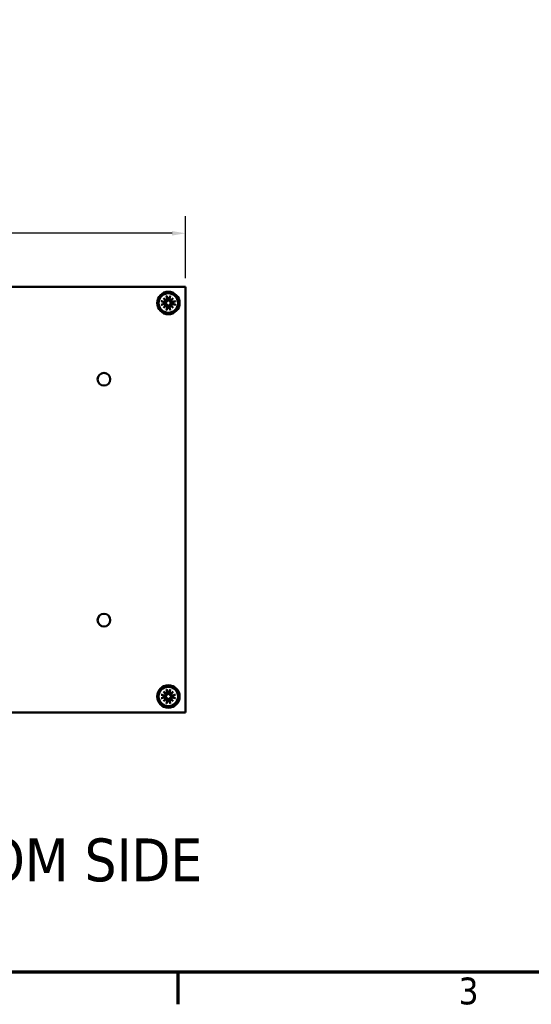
# Model space of a CAD drawing. Header units: millimetres. Extents: x 4 to 1435, y 25 to 906.
# Tile 11 of 18: x 850 to 1010, y 32 to 339. Entities that reach past the tile are written whole.
import ezdxf

# ---------------------------------------------------------------- set-up
doc = ezdxf.new("R2010")
doc.units = ezdxf.units.MM
doc.header["$LTSCALE"] = 1.666667
for name, color, linetype, lineweight in [('Border (ANSI)', 7, 'Continuous', 70), ('Dimension (ANSI)', 7, 'Continuous', 25), ('Symbol (ANSI)', 7, 'Continuous', 25), ('Visible (ANSI)', 7, 'Continuous', 50)]:
    doc.layers.add(name, color=color, linetype=linetype, lineweight=lineweight)
doc.styles.add('Label Text (ANSI)', font='tahoma.ttf')
doc.styles.add('Note Text (ANSI)', font='tahoma.ttf')
doc.dimstyles.new('Default - mm (ANSI)', dxfattribs={"dimscale": 1.666667, "dimtxt": 5, "dimasz": 2.5, "dimexe": 3.175, "dimexo": 1.6002, "dimgap": 0.8, "dimtad": 0, "dimtih": 1, "dimtoh": 1, "dimrnd": 1e-08, "dimzin": 0, "dimdsep": 46, "dimtxsty": 'Note Text (ANSI)', "dimcen": 0.09, "dimdle": 10, "dimclrd": 256, "dimclre": 256, "dimclrt": 256, "dimadec": 1, "dimazin": 0, "dimtfac": 0.6096, "dimtofl": 0, "dimtmove": 0, "dimatfit": 3, "dimldrblk": 'Filled-1', "dimfxl": 1, "dimtolj": 1, "dimtzin": 0, "dimlwd": -1, "dimlwe": -1, "dimarcsym": 0})

# ---------------------------------------------------------------- blocks, each defined once
blk = doc.blocks.new('Borders Default Border')
at = {"layer": 'Border (ANSI)'}
blk.add_line((539.75, 25.4), (539.75, 19.38), dxfattribs=at)
at = {"layer": 'Border (ANSI)', "flags": 128}
blk.add_lwpolyline([(12.7, 25.4), (12.7, 533.4), (850.9, 533.4), (850.9, 25.4), (12.7, 25.4)], dxfattribs=at)
at = {"layer": 'Border (ANSI)', "insert": (592.17, 19.28), "char_height": 5, "attachment_point": 7, "style": 'Note Text (ANSI)'}
blk.add_mtext('3', dxfattribs=at)
blk = doc.blocks.new('*D13')
at = {"layer": 'Defpoints', "color": 0, "transparency": 16777216}
for p in [(901.99, 272.38), (698.79, 255.71), (901.99, 255.71)]:
    blk.add_point(p, dxfattribs=at)
at = {"layer": 'Dimension (ANSI)', "transparency": 16777216}
for p, q in [((698.79, 258.38), (698.79, 277.67)), ((901.99, 258.38), (901.99, 277.67)), ((702.96, 272.38), (768.83, 272.38)), ((897.83, 272.38), (831.95, 272.38))]:
    blk.add_line(p, q, dxfattribs=at)
for points in [[(702.96, 273.07), (702.96, 271.68), (698.79, 272.38)], [(897.83, 273.07), (897.83, 271.68), (901.99, 272.38)]]:
    blk.add_solid(points, dxfattribs=at)
at = {"layer": 'Dimension (ANSI)', "transparency": 16777216, "insert": (800.39, 272.38), "char_height": 8.3333, "attachment_point": 5, "style": 'Note Text (ANSI)'}
blk.add_mtext('\\A1; 203.20 mm\\P[8.000 in]', dxfattribs=at)
blk = doc.blocks.new('Filled-1')
at = {"color": 0}
for p, q in [((0, 0), (-1, 0.333)), ((-1, 0.333), (-1, -0.333)), ((-1, 0), (0, 0)), ((-1, -0.333), (0, 0))]:
    blk.add_line(p, q, dxfattribs=at)
at = {"color": 0, "flags": 128}
blk.add_lwpolyline([(-1, -0.333), (0, 0), (-1, 0.333), (-1, -0.333)], dxfattribs=at)
at = {"color": 0}
blk.add_solid([(-1, -0.333), (0, 0), (-1, 0.333), (-1, -0.333)], dxfattribs=at)

msp = doc.modelspace()

# ---------------------------------------------------------------- linework, layer by layer
at = {"layer": 'Visible (ANSI)'}
for p, q in [((698.792, 255.713), (901.992, 255.713)), ((901.992, 123.125), (901.992, 255.713)), ((895.149, 252.179), (896.129, 251.368)), ((895.149, 252.179), (895.952, 251.376)), ((895.96, 251.199), (895.149, 252.179)), ((896.112, 252.866), (896.347, 251.691)), ((896.475, 251.871), (896.512, 251.724)), ((896.804, 251.724), (896.84, 251.871)), ((897.204, 252.866), (896.969, 251.691)), ((897.186, 251.368), (898.166, 252.179)), ((898.166, 252.179), (897.355, 251.199)), ((898.166, 252.179), (897.363, 251.376)), ((894.462, 251.217), (895.637, 250.982)), ((894.462, 250.125), (895.637, 250.359)), ((895.149, 249.162), (895.96, 250.142)), ((896.129, 249.973), (895.149, 249.162)), ((895.149, 249.162), (895.952, 249.965)), ((895.604, 250.817), (895.457, 250.853)), ((895.457, 250.488), (895.604, 250.524)), ((895.952, 251.376), (896.144, 251.184)), ((895.952, 249.965), (896.144, 250.157)), ((896.112, 248.475), (896.347, 249.65)), ((896.512, 249.617), (896.475, 249.47)), ((896.84, 249.47), (896.804, 249.617)), ((897.204, 248.475), (896.969, 249.65)), ((897.363, 251.376), (897.171, 251.184)), ((897.363, 249.965), (897.171, 250.157)), ((898.166, 249.162), (897.186, 249.973)), ((897.355, 250.142), (898.166, 249.162)), ((898.166, 249.162), (897.363, 249.965)), ((898.853, 251.217), (897.678, 250.982)), ((898.853, 250.125), (897.678, 250.359)), ((897.858, 250.853), (897.711, 250.817)), ((897.711, 250.524), (897.858, 250.488)), ((895.149, 129.675), (896.129, 128.864)), ((895.149, 129.675), (895.952, 128.872)), ((895.96, 128.695), (895.149, 129.675)), ((895.952, 128.872), (896.144, 128.68)), ((896.112, 130.362), (896.347, 129.187)), ((896.475, 129.367), (896.512, 129.22)), ((896.804, 129.22), (896.84, 129.367)), ((897.204, 130.362), (896.969, 129.187)), ((897.363, 128.872), (897.171, 128.68)), ((897.186, 128.864), (898.166, 129.675)), ((898.166, 129.675), (897.355, 128.695)), ((898.166, 129.675), (897.363, 128.872)), ((894.462, 128.713), (895.637, 128.478)), ((894.462, 127.621), (895.637, 127.855)), ((895.149, 126.658), (895.96, 127.638)), ((896.129, 127.469), (895.149, 126.658)), ((895.149, 126.658), (895.952, 127.461)), ((895.604, 128.313), (895.457, 128.349)), ((895.457, 127.984), (895.604, 128.02)), ((895.952, 127.461), (896.144, 127.653)), ((896.112, 125.971), (896.347, 127.146)), ((896.512, 127.113), (896.475, 126.966)), ((896.84, 126.966), (896.804, 127.113)), ((897.204, 125.971), (896.969, 127.146)), ((897.363, 127.461), (897.171, 127.653)), ((898.166, 126.658), (897.186, 127.469)), ((897.355, 127.638), (898.166, 126.658)), ((898.166, 126.658), (897.363, 127.461)), ((898.853, 128.713), (897.678, 128.478)), ((898.853, 127.621), (897.678, 127.855)), ((897.858, 128.349), (897.711, 128.313)), ((897.711, 128.02), (897.858, 127.984)), ((698.792, 123.125), (901.992, 123.125))]:
    msp.add_line(p, q, dxfattribs=at)
at = {"layer": 'Visible (ANSI)', "flags": 128}
for points in [[(896.158, 252.686), (896.156, 252.69), (896.155, 252.695), (896.153, 252.7), (896.151, 252.705), (896.149, 252.711), (896.148, 252.717), (896.146, 252.723), (896.144, 252.73), (896.142, 252.737), (896.14, 252.744), (896.138, 252.752), (896.136, 252.76), (896.134, 252.768), (896.132, 252.776), (896.13, 252.784), (896.128, 252.793), (896.126, 252.801), (896.124, 252.81), (896.122, 252.819), (896.119, 252.829), (896.117, 252.838), (896.115, 252.848), (896.114, 252.857), (896.112, 252.866)], [(896.512, 251.724), (896.517, 251.697), (896.522, 251.669), (896.524, 251.641), (896.525, 251.612), (896.523, 251.582), (896.52, 251.552), (896.515, 251.523), (896.507, 251.493), (896.498, 251.465), (896.487, 251.437), (896.474, 251.411), (896.459, 251.385), (896.442, 251.359), (896.422, 251.334), (896.4, 251.31), (896.376, 251.287), (896.351, 251.267), (896.325, 251.248), (896.297, 251.233), (896.269, 251.218), (896.238, 251.206), (896.207, 251.196), (896.175, 251.189), (896.144, 251.184)], [(896.158, 252.686), (896.175, 252.642), (896.192, 252.6), (896.208, 252.558), (896.223, 252.518), (896.239, 252.479), (896.254, 252.44), (896.269, 252.402), (896.283, 252.366), (896.297, 252.33), (896.311, 252.294), (896.324, 252.26), (896.337, 252.226), (896.35, 252.193), (896.363, 252.161), (896.375, 252.129), (896.387, 252.098), (896.399, 252.068), (896.41, 252.038), (896.422, 252.009), (896.433, 251.98), (896.444, 251.952), (896.454, 251.925), (896.465, 251.898), (896.475, 251.871)], [(897.171, 251.184), (897.14, 251.189), (897.108, 251.196), (897.077, 251.206), (897.047, 251.218), (897.018, 251.233), (896.991, 251.248), (896.964, 251.267), (896.939, 251.287), (896.915, 251.31), (896.893, 251.334), (896.874, 251.359), (896.856, 251.385), (896.841, 251.411), (896.829, 251.437), (896.818, 251.465), (896.808, 251.493), (896.801, 251.523), (896.795, 251.552), (896.792, 251.582), (896.791, 251.612), (896.791, 251.641), (896.794, 251.669), (896.798, 251.697), (896.804, 251.724)], [(896.84, 251.871), (896.851, 251.898), (896.861, 251.925), (896.872, 251.952), (896.883, 251.98), (896.894, 252.009), (896.905, 252.038), (896.917, 252.068), (896.928, 252.098), (896.94, 252.129), (896.953, 252.161), (896.965, 252.193), (896.978, 252.226), (896.991, 252.26), (897.005, 252.294), (897.018, 252.33), (897.032, 252.366), (897.047, 252.402), (897.061, 252.44), (897.077, 252.479), (897.092, 252.518), (897.108, 252.558), (897.124, 252.6), (897.14, 252.642), (897.157, 252.686)], [(897.204, 252.866), (897.202, 252.857), (897.2, 252.848), (897.198, 252.838), (897.196, 252.829), (897.194, 252.819), (897.192, 252.81), (897.19, 252.801), (897.188, 252.793), (897.186, 252.784), (897.184, 252.776), (897.182, 252.768), (897.18, 252.76), (897.178, 252.752), (897.175, 252.744), (897.173, 252.737), (897.172, 252.73), (897.17, 252.723), (897.168, 252.717), (897.166, 252.711), (897.164, 252.705), (897.162, 252.7), (897.161, 252.695), (897.159, 252.69), (897.157, 252.686)], [(894.462, 251.217), (894.471, 251.215), (894.48, 251.213), (894.49, 251.211), (894.499, 251.209), (894.509, 251.207), (894.518, 251.205), (894.527, 251.203), (894.536, 251.201), (894.544, 251.199), (894.552, 251.197), (894.56, 251.195), (894.569, 251.193), (894.577, 251.19), (894.584, 251.188), (894.592, 251.186), (894.599, 251.184), (894.605, 251.183), (894.611, 251.181), (894.617, 251.179), (894.623, 251.177), (894.628, 251.175), (894.633, 251.174), (894.638, 251.172), (894.643, 251.17)], [(894.643, 250.171), (894.638, 250.169), (894.633, 250.168), (894.628, 250.166), (894.623, 250.164), (894.617, 250.162), (894.611, 250.16), (894.605, 250.159), (894.599, 250.157), (894.592, 250.155), (894.584, 250.153), (894.577, 250.151), (894.569, 250.149), (894.56, 250.147), (894.552, 250.145), (894.544, 250.143), (894.536, 250.141), (894.527, 250.139), (894.518, 250.137), (894.509, 250.134), (894.499, 250.132), (894.49, 250.13), (894.48, 250.128), (894.471, 250.126), (894.462, 250.125)], [(895.457, 250.853), (895.431, 250.864), (895.404, 250.874), (895.376, 250.885), (895.348, 250.896), (895.319, 250.907), (895.29, 250.918), (895.26, 250.93), (895.23, 250.941), (895.199, 250.953), (895.167, 250.966), (895.135, 250.978), (895.102, 250.991), (895.068, 251.004), (895.034, 251.018), (894.999, 251.031), (894.963, 251.045), (894.926, 251.06), (894.888, 251.074), (894.85, 251.089), (894.81, 251.105), (894.77, 251.121), (894.728, 251.137), (894.686, 251.153), (894.643, 251.17)], [(894.643, 250.171), (894.686, 250.188), (894.728, 250.204), (894.77, 250.221), (894.81, 250.236), (894.85, 250.252), (894.888, 250.267), (894.926, 250.281), (894.963, 250.296), (894.999, 250.31), (895.034, 250.324), (895.068, 250.337), (895.102, 250.35), (895.135, 250.363), (895.167, 250.375), (895.199, 250.388), (895.23, 250.4), (895.26, 250.412), (895.29, 250.423), (895.319, 250.435), (895.348, 250.446), (895.376, 250.456), (895.404, 250.467), (895.431, 250.478), (895.457, 250.488)], [(896.144, 251.184), (896.139, 251.153), (896.132, 251.121), (896.122, 251.09), (896.11, 251.06), (896.096, 251.031), (896.08, 251.004), (896.062, 250.977), (896.041, 250.952), (896.019, 250.928), (895.995, 250.906), (895.969, 250.887), (895.943, 250.869), (895.917, 250.854), (895.891, 250.842), (895.863, 250.83), (895.835, 250.821), (895.806, 250.814), (895.776, 250.808), (895.746, 250.805), (895.717, 250.804), (895.687, 250.804), (895.659, 250.807), (895.632, 250.811), (895.604, 250.817)], [(895.604, 250.524), (895.632, 250.53), (895.659, 250.535), (895.687, 250.537), (895.717, 250.538), (895.746, 250.536), (895.776, 250.533), (895.806, 250.527), (895.835, 250.52), (895.863, 250.511), (895.891, 250.5), (895.917, 250.487), (895.943, 250.472), (895.969, 250.455), (895.995, 250.435), (896.019, 250.413), (896.041, 250.389), (896.062, 250.364), (896.08, 250.338), (896.096, 250.31), (896.11, 250.281), (896.122, 250.251), (896.132, 250.22), (896.139, 250.188), (896.144, 250.157)], [(896.112, 248.475), (896.114, 248.484), (896.115, 248.493), (896.117, 248.503), (896.119, 248.512), (896.122, 248.522), (896.124, 248.531), (896.126, 248.54), (896.128, 248.549), (896.13, 248.557), (896.132, 248.565), (896.134, 248.573), (896.136, 248.581), (896.138, 248.589), (896.14, 248.597), (896.142, 248.605), (896.144, 248.612), (896.146, 248.618), (896.148, 248.624), (896.149, 248.63), (896.151, 248.636), (896.153, 248.641), (896.155, 248.646), (896.156, 248.651), (896.158, 248.655)], [(896.144, 250.157), (896.175, 250.152), (896.207, 250.145), (896.238, 250.135), (896.269, 250.123), (896.297, 250.109), (896.325, 250.093), (896.351, 250.074), (896.376, 250.054), (896.4, 250.032), (896.422, 250.007), (896.442, 249.982), (896.459, 249.956), (896.474, 249.93), (896.487, 249.904), (896.498, 249.876), (896.507, 249.848), (896.515, 249.819), (896.52, 249.789), (896.523, 249.759), (896.525, 249.729), (896.524, 249.7), (896.522, 249.672), (896.517, 249.645), (896.512, 249.617)], [(896.475, 249.47), (896.465, 249.443), (896.454, 249.416), (896.444, 249.389), (896.433, 249.361), (896.422, 249.332), (896.41, 249.303), (896.399, 249.273), (896.387, 249.243), (896.375, 249.212), (896.363, 249.18), (896.35, 249.148), (896.337, 249.115), (896.324, 249.081), (896.311, 249.047), (896.297, 249.012), (896.283, 248.976), (896.269, 248.939), (896.254, 248.901), (896.239, 248.863), (896.223, 248.823), (896.208, 248.783), (896.192, 248.741), (896.175, 248.699), (896.158, 248.656)], [(896.804, 249.617), (896.798, 249.645), (896.794, 249.672), (896.791, 249.7), (896.791, 249.729), (896.792, 249.759), (896.795, 249.789), (896.801, 249.819), (896.808, 249.848), (896.818, 249.876), (896.829, 249.904), (896.841, 249.93), (896.856, 249.956), (896.874, 249.982), (896.893, 250.007), (896.915, 250.032), (896.939, 250.054), (896.964, 250.074), (896.991, 250.093), (897.018, 250.109), (897.047, 250.123), (897.077, 250.135), (897.108, 250.145), (897.14, 250.152), (897.171, 250.157)], [(897.157, 248.656), (897.14, 248.699), (897.124, 248.741), (897.108, 248.783), (897.092, 248.823), (897.077, 248.863), (897.061, 248.901), (897.047, 248.939), (897.032, 248.976), (897.018, 249.012), (897.005, 249.047), (896.991, 249.081), (896.978, 249.115), (896.965, 249.148), (896.953, 249.18), (896.94, 249.212), (896.928, 249.243), (896.917, 249.273), (896.905, 249.303), (896.894, 249.332), (896.883, 249.361), (896.872, 249.389), (896.861, 249.416), (896.851, 249.443), (896.84, 249.47)], [(897.157, 248.655), (897.159, 248.651), (897.161, 248.646), (897.162, 248.641), (897.164, 248.636), (897.166, 248.63), (897.168, 248.624), (897.17, 248.618), (897.172, 248.612), (897.173, 248.605), (897.175, 248.597), (897.178, 248.589), (897.18, 248.581), (897.182, 248.573), (897.184, 248.565), (897.186, 248.557), (897.188, 248.549), (897.19, 248.54), (897.192, 248.531), (897.194, 248.522), (897.196, 248.512), (897.198, 248.503), (897.2, 248.493), (897.202, 248.484), (897.204, 248.475)], [(897.711, 250.817), (897.684, 250.811), (897.656, 250.807), (897.628, 250.804), (897.599, 250.804), (897.569, 250.805), (897.539, 250.808), (897.51, 250.814), (897.48, 250.821), (897.452, 250.83), (897.424, 250.842), (897.398, 250.854), (897.372, 250.869), (897.346, 250.887), (897.321, 250.906), (897.297, 250.928), (897.274, 250.952), (897.254, 250.977), (897.236, 251.004), (897.22, 251.031), (897.205, 251.06), (897.193, 251.09), (897.184, 251.121), (897.176, 251.153), (897.171, 251.184)], [(897.171, 250.157), (897.176, 250.188), (897.184, 250.22), (897.193, 250.251), (897.205, 250.281), (897.22, 250.31), (897.236, 250.338), (897.254, 250.364), (897.274, 250.389), (897.297, 250.413), (897.321, 250.435), (897.346, 250.455), (897.372, 250.472), (897.398, 250.487), (897.424, 250.5), (897.452, 250.511), (897.48, 250.52), (897.51, 250.527), (897.539, 250.533), (897.569, 250.536), (897.599, 250.538), (897.628, 250.537), (897.656, 250.535), (897.684, 250.53), (897.711, 250.524)], [(898.673, 251.17), (898.629, 251.153), (898.587, 251.137), (898.546, 251.121), (898.505, 251.105), (898.466, 251.089), (898.427, 251.074), (898.39, 251.06), (898.353, 251.045), (898.317, 251.031), (898.281, 251.018), (898.247, 251.004), (898.213, 250.991), (898.18, 250.978), (898.148, 250.966), (898.116, 250.953), (898.085, 250.941), (898.055, 250.93), (898.025, 250.918), (897.996, 250.907), (897.967, 250.896), (897.939, 250.885), (897.912, 250.874), (897.885, 250.864), (897.858, 250.853)], [(897.858, 250.488), (897.885, 250.478), (897.912, 250.467), (897.939, 250.456), (897.967, 250.446), (897.996, 250.435), (898.025, 250.423), (898.055, 250.412), (898.085, 250.4), (898.116, 250.388), (898.148, 250.375), (898.18, 250.363), (898.213, 250.35), (898.247, 250.337), (898.281, 250.324), (898.317, 250.31), (898.353, 250.296), (898.39, 250.281), (898.427, 250.267), (898.466, 250.252), (898.505, 250.236), (898.546, 250.221), (898.587, 250.204), (898.629, 250.188), (898.673, 250.171)], [(898.673, 251.17), (898.677, 251.172), (898.682, 251.174), (898.687, 251.175), (898.692, 251.177), (898.698, 251.179), (898.704, 251.181), (898.71, 251.183), (898.717, 251.184), (898.724, 251.186), (898.731, 251.188), (898.739, 251.19), (898.747, 251.193), (898.755, 251.195), (898.763, 251.197), (898.771, 251.199), (898.78, 251.201), (898.788, 251.203), (898.797, 251.205), (898.807, 251.207), (898.816, 251.209), (898.826, 251.211), (898.835, 251.213), (898.844, 251.215), (898.853, 251.217)], [(898.853, 250.125), (898.844, 250.126), (898.835, 250.128), (898.826, 250.13), (898.816, 250.132), (898.807, 250.134), (898.797, 250.137), (898.788, 250.139), (898.78, 250.141), (898.771, 250.143), (898.763, 250.145), (898.755, 250.147), (898.747, 250.149), (898.739, 250.151), (898.731, 250.153), (898.724, 250.155), (898.717, 250.157), (898.71, 250.159), (898.704, 250.16), (898.698, 250.162), (898.692, 250.164), (898.687, 250.166), (898.682, 250.168), (898.677, 250.169), (898.673, 250.171)], [(896.158, 130.182), (896.156, 130.186), (896.155, 130.191), (896.153, 130.196), (896.151, 130.201), (896.149, 130.207), (896.148, 130.213), (896.146, 130.219), (896.144, 130.226), (896.142, 130.233), (896.14, 130.24), (896.138, 130.248), (896.136, 130.256), (896.134, 130.264), (896.132, 130.272), (896.13, 130.28), (896.128, 130.289), (896.126, 130.297), (896.124, 130.306), (896.122, 130.315), (896.119, 130.325), (896.117, 130.334), (896.115, 130.344), (896.114, 130.353), (896.112, 130.362)], [(896.512, 129.22), (896.517, 129.193), (896.522, 129.165), (896.524, 129.137), (896.525, 129.108), (896.523, 129.078), (896.52, 129.048), (896.515, 129.019), (896.507, 128.989), (896.498, 128.961), (896.487, 128.933), (896.474, 128.907), (896.459, 128.881), (896.442, 128.855), (896.422, 128.83), (896.4, 128.806), (896.376, 128.783), (896.351, 128.763), (896.325, 128.744), (896.297, 128.729), (896.269, 128.714), (896.238, 128.702), (896.207, 128.692), (896.175, 128.685), (896.144, 128.68)], [(896.158, 130.182), (896.175, 130.138), (896.192, 130.096), (896.208, 130.054), (896.223, 130.014), (896.239, 129.975), (896.254, 129.936), (896.269, 129.898), (896.283, 129.862), (896.297, 129.826), (896.311, 129.79), (896.324, 129.756), (896.337, 129.722), (896.35, 129.689), (896.363, 129.657), (896.375, 129.625), (896.387, 129.594), (896.399, 129.564), (896.41, 129.534), (896.422, 129.505), (896.433, 129.476), (896.444, 129.448), (896.454, 129.421), (896.465, 129.394), (896.475, 129.367)], [(897.171, 128.68), (897.14, 128.685), (897.108, 128.692), (897.077, 128.702), (897.047, 128.714), (897.018, 128.729), (896.991, 128.744), (896.964, 128.763), (896.939, 128.783), (896.915, 128.806), (896.893, 128.83), (896.874, 128.855), (896.856, 128.881), (896.841, 128.907), (896.829, 128.933), (896.818, 128.961), (896.808, 128.989), (896.801, 129.019), (896.795, 129.048), (896.792, 129.078), (896.791, 129.108), (896.791, 129.137), (896.794, 129.165), (896.798, 129.193), (896.804, 129.22)], [(896.84, 129.367), (896.851, 129.394), (896.861, 129.421), (896.872, 129.448), (896.883, 129.476), (896.894, 129.505), (896.905, 129.534), (896.917, 129.564), (896.928, 129.594), (896.94, 129.625), (896.953, 129.657), (896.965, 129.689), (896.978, 129.722), (896.991, 129.756), (897.005, 129.79), (897.018, 129.826), (897.032, 129.862), (897.047, 129.898), (897.061, 129.936), (897.077, 129.975), (897.092, 130.014), (897.108, 130.054), (897.124, 130.096), (897.14, 130.138), (897.157, 130.182)], [(897.204, 130.362), (897.202, 130.353), (897.2, 130.344), (897.198, 130.334), (897.196, 130.325), (897.194, 130.315), (897.192, 130.306), (897.19, 130.297), (897.188, 130.289), (897.186, 130.28), (897.184, 130.272), (897.182, 130.264), (897.18, 130.256), (897.178, 130.248), (897.175, 130.24), (897.173, 130.233), (897.172, 130.226), (897.17, 130.219), (897.168, 130.213), (897.166, 130.207), (897.164, 130.201), (897.162, 130.196), (897.161, 130.191), (897.159, 130.186), (897.157, 130.182)], [(894.462, 128.713), (894.471, 128.711), (894.48, 128.709), (894.49, 128.707), (894.499, 128.705), (894.509, 128.703), (894.518, 128.701), (894.527, 128.699), (894.536, 128.697), (894.544, 128.695), (894.552, 128.693), (894.56, 128.691), (894.569, 128.689), (894.577, 128.686), (894.584, 128.684), (894.592, 128.682), (894.599, 128.68), (894.605, 128.679), (894.611, 128.677), (894.617, 128.675), (894.623, 128.673), (894.628, 128.671), (894.633, 128.67), (894.638, 128.668), (894.643, 128.666)], [(894.643, 127.667), (894.638, 127.665), (894.633, 127.664), (894.628, 127.662), (894.623, 127.66), (894.617, 127.658), (894.611, 127.656), (894.605, 127.655), (894.599, 127.653), (894.592, 127.651), (894.584, 127.649), (894.577, 127.647), (894.569, 127.645), (894.56, 127.643), (894.552, 127.641), (894.544, 127.639), (894.536, 127.637), (894.527, 127.635), (894.518, 127.633), (894.509, 127.63), (894.499, 127.628), (894.49, 127.626), (894.48, 127.624), (894.471, 127.622), (894.462, 127.621)], [(895.457, 128.349), (895.431, 128.36), (895.404, 128.37), (895.376, 128.381), (895.348, 128.392), (895.319, 128.403), (895.29, 128.414), (895.26, 128.426), (895.23, 128.437), (895.199, 128.449), (895.167, 128.462), (895.135, 128.474), (895.102, 128.487), (895.068, 128.5), (895.034, 128.514), (894.999, 128.527), (894.963, 128.541), (894.926, 128.556), (894.888, 128.57), (894.85, 128.585), (894.81, 128.601), (894.77, 128.617), (894.728, 128.633), (894.686, 128.649), (894.643, 128.666)], [(894.643, 127.667), (894.686, 127.684), (894.728, 127.7), (894.77, 127.717), (894.81, 127.732), (894.85, 127.748), (894.888, 127.763), (894.926, 127.777), (894.963, 127.792), (894.999, 127.806), (895.034, 127.82), (895.068, 127.833), (895.102, 127.846), (895.135, 127.859), (895.167, 127.871), (895.199, 127.884), (895.23, 127.896), (895.26, 127.908), (895.29, 127.919), (895.319, 127.931), (895.348, 127.942), (895.376, 127.952), (895.404, 127.963), (895.431, 127.974), (895.457, 127.984)], [(896.144, 128.68), (896.139, 128.649), (896.132, 128.617), (896.122, 128.586), (896.11, 128.556), (896.096, 128.527), (896.08, 128.5), (896.062, 128.473), (896.041, 128.448), (896.019, 128.424), (895.995, 128.402), (895.969, 128.383), (895.943, 128.365), (895.917, 128.35), (895.891, 128.338), (895.863, 128.326), (895.835, 128.317), (895.806, 128.31), (895.776, 128.304), (895.746, 128.301), (895.717, 128.3), (895.687, 128.3), (895.659, 128.303), (895.632, 128.307), (895.604, 128.313)], [(895.604, 128.02), (895.632, 128.026), (895.659, 128.031), (895.687, 128.033), (895.717, 128.034), (895.746, 128.032), (895.776, 128.029), (895.806, 128.023), (895.835, 128.016), (895.863, 128.007), (895.891, 127.996), (895.917, 127.983), (895.943, 127.968), (895.969, 127.951), (895.995, 127.931), (896.019, 127.909), (896.041, 127.885), (896.062, 127.86), (896.08, 127.834), (896.096, 127.806), (896.11, 127.777), (896.122, 127.747), (896.132, 127.716), (896.139, 127.684), (896.144, 127.653)], [(896.112, 125.971), (896.114, 125.98), (896.115, 125.989), (896.117, 125.999), (896.119, 126.008), (896.122, 126.018), (896.124, 126.027), (896.126, 126.036), (896.128, 126.045), (896.13, 126.053), (896.132, 126.061), (896.134, 126.069), (896.136, 126.077), (896.138, 126.085), (896.14, 126.093), (896.142, 126.101), (896.144, 126.108), (896.146, 126.114), (896.148, 126.12), (896.149, 126.126), (896.151, 126.132), (896.153, 126.137), (896.155, 126.142), (896.156, 126.147), (896.158, 126.151)], [(896.144, 127.653), (896.175, 127.648), (896.207, 127.641), (896.238, 127.631), (896.269, 127.619), (896.297, 127.605), (896.325, 127.589), (896.351, 127.57), (896.376, 127.55), (896.4, 127.528), (896.422, 127.503), (896.442, 127.478), (896.459, 127.452), (896.474, 127.426), (896.487, 127.4), (896.498, 127.372), (896.507, 127.344), (896.515, 127.315), (896.52, 127.285), (896.523, 127.255), (896.525, 127.225), (896.524, 127.196), (896.522, 127.168), (896.517, 127.141), (896.512, 127.113)], [(896.475, 126.966), (896.465, 126.939), (896.454, 126.912), (896.444, 126.885), (896.433, 126.857), (896.422, 126.828), (896.41, 126.799), (896.399, 126.769), (896.387, 126.739), (896.375, 126.708), (896.363, 126.676), (896.35, 126.644), (896.337, 126.611), (896.324, 126.577), (896.311, 126.543), (896.297, 126.508), (896.283, 126.472), (896.269, 126.435), (896.254, 126.397), (896.239, 126.359), (896.223, 126.319), (896.208, 126.279), (896.192, 126.237), (896.175, 126.195), (896.158, 126.152)], [(896.804, 127.113), (896.798, 127.141), (896.794, 127.168), (896.791, 127.196), (896.791, 127.225), (896.792, 127.255), (896.795, 127.285), (896.801, 127.315), (896.808, 127.344), (896.818, 127.372), (896.829, 127.4), (896.841, 127.426), (896.856, 127.452), (896.874, 127.478), (896.893, 127.503), (896.915, 127.528), (896.939, 127.55), (896.964, 127.57), (896.991, 127.589), (897.018, 127.605), (897.047, 127.619), (897.077, 127.631), (897.108, 127.641), (897.14, 127.648), (897.171, 127.653)], [(897.157, 126.152), (897.14, 126.195), (897.124, 126.237), (897.108, 126.279), (897.092, 126.319), (897.077, 126.359), (897.061, 126.397), (897.047, 126.435), (897.032, 126.472), (897.018, 126.508), (897.005, 126.543), (896.991, 126.577), (896.978, 126.611), (896.965, 126.644), (896.953, 126.676), (896.94, 126.708), (896.928, 126.739), (896.917, 126.769), (896.905, 126.799), (896.894, 126.828), (896.883, 126.857), (896.872, 126.885), (896.861, 126.912), (896.851, 126.939), (896.84, 126.966)], [(897.157, 126.151), (897.159, 126.147), (897.161, 126.142), (897.162, 126.137), (897.164, 126.132), (897.166, 126.126), (897.168, 126.12), (897.17, 126.114), (897.172, 126.108), (897.173, 126.101), (897.175, 126.093), (897.178, 126.085), (897.18, 126.077), (897.182, 126.069), (897.184, 126.061), (897.186, 126.053), (897.188, 126.045), (897.19, 126.036), (897.192, 126.027), (897.194, 126.018), (897.196, 126.008), (897.198, 125.999), (897.2, 125.989), (897.202, 125.98), (897.204, 125.971)], [(897.711, 128.313), (897.684, 128.307), (897.656, 128.303), (897.628, 128.3), (897.599, 128.3), (897.569, 128.301), (897.539, 128.304), (897.51, 128.31), (897.48, 128.317), (897.452, 128.326), (897.424, 128.338), (897.398, 128.35), (897.372, 128.365), (897.346, 128.383), (897.321, 128.402), (897.297, 128.424), (897.274, 128.448), (897.254, 128.473), (897.236, 128.5), (897.22, 128.527), (897.205, 128.556), (897.193, 128.586), (897.184, 128.617), (897.176, 128.649), (897.171, 128.68)], [(897.171, 127.653), (897.176, 127.684), (897.184, 127.716), (897.193, 127.747), (897.205, 127.777), (897.22, 127.806), (897.236, 127.834), (897.254, 127.86), (897.274, 127.885), (897.297, 127.909), (897.321, 127.931), (897.346, 127.951), (897.372, 127.968), (897.398, 127.983), (897.424, 127.996), (897.452, 128.007), (897.48, 128.016), (897.51, 128.023), (897.539, 128.029), (897.569, 128.032), (897.599, 128.034), (897.628, 128.033), (897.656, 128.031), (897.684, 128.026), (897.711, 128.02)], [(898.673, 128.666), (898.629, 128.649), (898.587, 128.633), (898.546, 128.617), (898.505, 128.601), (898.466, 128.585), (898.427, 128.57), (898.39, 128.556), (898.353, 128.541), (898.317, 128.527), (898.281, 128.514), (898.247, 128.5), (898.213, 128.487), (898.18, 128.474), (898.148, 128.462), (898.116, 128.449), (898.085, 128.437), (898.055, 128.426), (898.025, 128.414), (897.996, 128.403), (897.967, 128.392), (897.939, 128.381), (897.912, 128.37), (897.885, 128.36), (897.858, 128.349)], [(897.858, 127.984), (897.885, 127.974), (897.912, 127.963), (897.939, 127.952), (897.967, 127.942), (897.996, 127.931), (898.025, 127.919), (898.055, 127.908), (898.085, 127.896), (898.116, 127.884), (898.148, 127.871), (898.18, 127.859), (898.213, 127.846), (898.247, 127.833), (898.281, 127.82), (898.317, 127.806), (898.353, 127.792), (898.39, 127.777), (898.427, 127.763), (898.466, 127.748), (898.505, 127.732), (898.546, 127.717), (898.587, 127.7), (898.629, 127.684), (898.673, 127.667)], [(898.673, 128.666), (898.677, 128.668), (898.682, 128.67), (898.687, 128.671), (898.692, 128.673), (898.698, 128.675), (898.704, 128.677), (898.71, 128.679), (898.717, 128.68), (898.724, 128.682), (898.731, 128.684), (898.739, 128.686), (898.747, 128.689), (898.755, 128.691), (898.763, 128.693), (898.771, 128.695), (898.78, 128.697), (898.788, 128.699), (898.797, 128.701), (898.807, 128.703), (898.816, 128.705), (898.826, 128.707), (898.835, 128.709), (898.844, 128.711), (898.853, 128.713)], [(898.853, 127.621), (898.844, 127.622), (898.835, 127.624), (898.826, 127.626), (898.816, 127.628), (898.807, 127.63), (898.797, 127.633), (898.788, 127.635), (898.78, 127.637), (898.771, 127.639), (898.763, 127.641), (898.755, 127.643), (898.747, 127.645), (898.739, 127.647), (898.731, 127.649), (898.724, 127.651), (898.717, 127.653), (898.71, 127.655), (898.704, 127.656), (898.698, 127.658), (898.692, 127.66), (898.687, 127.662), (898.682, 127.664), (898.677, 127.665), (898.673, 127.667)]]:
    msp.add_lwpolyline(points, dxfattribs=at)
at = {"layer": 'Visible (ANSI)'}
for centre, radius in [((896.658, 250.671), 3.5), ((896.658, 250.671), 3.023), ((876.592, 226.919), 1.981), ((876.592, 151.919), 1.981), ((896.658, 128.167), 3.5), ((896.658, 128.167), 3.023)]:
    msp.add_circle(centre, radius, dxfattribs=at)
for centre, radius, start, end in [((896.078, 251.637), 0.274, 280.72374, 11.30025), ((896.658, 250.671), 1.214, 81.34792, 98.65208), ((897.237, 251.637), 0.274, 168.69975, 259.27626), ((896.658, 250.671), 1.214, 171.34792, 188.65208), ((895.691, 251.25), 0.274, 258.69975, 349.27626), ((895.691, 250.091), 0.274, 10.72374, 101.30025), ((896.078, 249.704), 0.274, 348.69975, 79.27626), ((896.658, 250.671), 1.214, 261.34792, 278.65208), ((897.237, 249.704), 0.274, 100.72374, 191.30025), ((897.624, 251.25), 0.274, 190.72374, 281.30025), ((897.624, 250.091), 0.274, 78.69975, 169.27626), ((896.658, 250.671), 1.214, 351.34792, 8.65208), ((896.078, 129.133), 0.274, 280.72374, 11.30025), ((896.658, 128.167), 1.214, 81.34792, 98.65208), ((897.237, 129.133), 0.274, 168.69975, 259.27626), ((896.658, 128.167), 1.214, 171.34792, 188.65208), ((895.691, 128.746), 0.274, 258.69975, 349.27626), ((895.691, 127.587), 0.274, 10.72374, 101.30025), ((896.078, 127.2), 0.274, 348.69975, 79.27626), ((896.658, 128.167), 1.214, 261.34792, 278.65208), ((897.237, 127.2), 0.274, 100.72374, 191.30025), ((897.624, 128.746), 0.274, 190.72374, 281.30025), ((897.624, 127.587), 0.274, 78.69975, 169.27626), ((896.658, 128.167), 1.214, 351.34792, 8.65208)]:
    msp.add_arc(centre, radius, start, end, dxfattribs=at)
for centre, major_axis, start_param, end_param in [((896.054, 251.608), (0.161, 0.195), 3.4224346, 4.1431636), ((895.72, 251.275), (0.195, 0.161), 5.2816144, 6.0023434), ((895.72, 250.067), (-0.195, 0.161), 3.4224346, 4.1431636), ((896.054, 249.733), (-0.161, 0.195), 5.2816144, 6.0023434), ((897.262, 251.608), (0.161, -0.195), 5.2816144, 6.0023434), ((897.262, 249.733), (-0.161, -0.195), 3.4224346, 4.1431636), ((897.595, 251.275), (0.195, -0.161), 3.4224346, 4.1431636), ((897.595, 250.067), (-0.195, -0.161), 5.2816144, 6.0023434), ((896.054, 129.104), (0.161, 0.195), 3.4224346, 4.1431636), ((895.72, 128.771), (0.195, 0.161), 5.2816144, 6.0023434), ((897.262, 129.104), (0.161, -0.195), 5.2816144, 6.0023434), ((897.595, 128.771), (0.195, -0.161), 3.4224346, 4.1431636), ((895.72, 127.563), (-0.195, 0.161), 3.4224346, 4.1431636), ((896.054, 127.229), (-0.161, 0.195), 5.2816144, 6.0023434), ((897.262, 127.229), (-0.161, -0.195), 3.4224346, 4.1431636), ((897.595, 127.563), (-0.195, -0.161), 5.2816144, 6.0023434)]:
    msp.add_ellipse(centre, major_axis=major_axis, ratio=0.9884519, start_param=start_param, end_param=end_param, dxfattribs=at)

# ---------------------------------------------------------------- block references
at = {"xscale": 1.666666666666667, "yscale": 1.666666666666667, "zscale": 1.666666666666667}
msp.add_blockref('Borders Default Border', (0, 0), dxfattribs=at)

# ---------------------------------------------------------------- texts
at = {"layer": 'Symbol (ANSI)', "insert": (674.666, 70.353), "char_height": 13.33333, "attachment_point": 7, "style": 'Label Text (ANSI)'}
msp.add_mtext('ASSEMBLY - VIEW FROM SIDE', dxfattribs=at)

# ---------------------------------------------------------------- dimensions: what is measured, and where the dimension line sits
at = {"layer": 'Dimension (ANSI)'}
dim = msp.add_linear_dim(base=(901.992, 272.379), p1=(698.792, 255.713), p2=(901.992, 255.713), angle=180, text=' <> mm\\X[8.000 in]', dimstyle='Default - mm (ANSI)', override={"dimtih": 0, "dimtoh": 0, "dimdec": 2, "dimpost": '', "dimtp": 0, "dimtm": 0, "dimtdec": 2, "dimatfit": 1}, dxfattribs=at)
dim.commit()
dim.dimension.update_dxf_attribs({"geometry": '*D13', "text_midpoint": (800.392, 272.379), "dimtype": 160})

doc.saveas('drawing.dxf')
